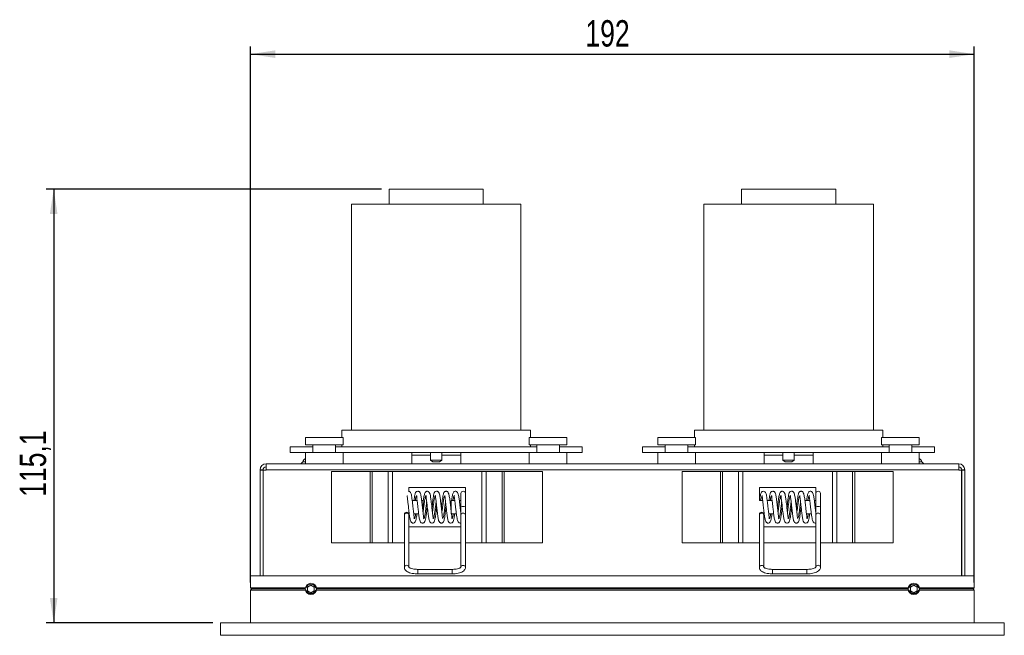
# Model space of a CAD drawing. Header units: millimetres. Extents: x 39 to 332, y 43 to 257.
# Tile 1 of 6: x 39 to 170, y 43 to 125. Entities that reach past the tile are written whole.
import ezdxf

# ---------------------------------------------------------------- set-up
doc = ezdxf.new("R2010")
doc.units = ezdxf.units.MM
doc.layers.add('SLD-0', color=179, linetype='Continuous')
doc.styles.add('SLDTEXTSTYLE0', font='TXT', dxfattribs={"width": 0.75})
doc.dimstyles.new('SLDDIMSTYLE0', dxfattribs={"dimtxt": 3.5, "dimasz": 3.302, "dimexe": 0, "dimexo": 0.0625, "dimgap": 0.875, "dimtad": 1, "dimdec": 1, "dimlfac": 2, "dimrnd": 1e-09, "dimzin": 12, "dimdsep": 46, "dimtxsty": 'SLDTEXTSTYLE0', "dimsah": 1, "dimcen": 0.09, "dimadec": 0, "dimazin": 3, "dimtfac": 1, "dimtdec": 1, "dimtofl": 0, "dimtmove": 0, "dimatfit": 3, "dimfxl": 1, "dimfrac": 2, "dimtolj": 1, "dimtzin": 12, "dimarcsym": 0})

# ---------------------------------------------------------------- blocks, each defined once
blk = doc.blocks.new('_D')
at = {"layer": 'SLD-0'}
for p, q in [((70, 50.08), (70, 121.19)), ((70, 120.19), (166, 120.19)), ((166, 50.08), (166, 121.19))]:
    blk.add_line(p, q, dxfattribs=at)
for points in [[(70, 120.19), (73.3, 119.68), (73.3, 120.7)], [(166, 120.19), (162.7, 120.7), (162.7, 119.68)]]:
    blk.add_solid(points, dxfattribs=at)
at = {"layer": 'SLD-0', "insert": (114.43, 124.7), "char_height": 3.5, "attachment_point": 1, "style": 'SLDTEXTSTYLE0'}
blk.add_mtext('192', dxfattribs=at)
blk = doc.blocks.new('_D_1')
at = {"layer": 'SLD-0'}
for p, q in [((87.38, 102.28), (42.88, 102.28)), ((43.88, 102.28), (43.88, 44.73)), ((65, 44.73), (42.88, 44.73))]:
    blk.add_line(p, q, dxfattribs=at)
for points in [[(43.88, 102.28), (43.37, 98.98), (44.38, 98.98)], [(43.88, 44.73), (44.38, 48.04), (43.37, 48.04)]]:
    blk.add_solid(points, dxfattribs=at)
at = {"layer": 'SLD-0', "insert": (39.36, 61.47), "char_height": 3.5, "attachment_point": 1, "rotation": 90, "style": 'SLDTEXTSTYLE0'}
blk.add_mtext('115,1', dxfattribs=at)

msp = doc.modelspace()

# ---------------------------------------------------------------- linework, layer by layer
at = {"color": 7, "linetype": 'Continuous', "lineweight": 15}
for p, q in [((88.377, 102.283), (88.377, 100.283)), ((88.377, 102.283), (89.447, 102.283)), ((89.447, 102.283), (100.877, 102.283)), ((100.877, 100.283), (100.877, 102.283)), ((135.127, 102.283), (135.127, 100.283)), ((135.127, 102.283), (147.627, 102.283)), ((147.627, 100.283), (147.627, 102.283)), ((83.377, 100.283), (83.377, 70.283)), ((83.377, 100.283), (85.303, 100.283)), ((85.303, 100.283), (105.877, 100.283)), ((105.877, 70.283), (105.877, 100.283)), ((130.127, 100.283), (130.127, 70.283)), ((130.127, 100.283), (152.627, 100.283)), ((152.627, 70.283), (152.627, 100.283)), ((77.277, 69.333), (77.277, 68.333)), ((77.277, 69.333), (80.326, 69.333)), ((80.326, 69.333), (82.277, 69.333)), ((82.127, 70.283), (82.127, 69.333)), ((82.127, 70.283), (84.267, 70.283)), ((82.277, 68.333), (82.277, 69.333)), ((84.267, 70.283), (107.127, 70.283)), ((106.976, 69.333), (106.976, 68.333)), ((106.976, 69.333), (109.476, 69.333)), ((107.127, 69.333), (107.127, 70.283)), ((109.476, 69.333), (111.976, 69.333)), ((111.976, 68.333), (111.976, 69.333)), ((124.027, 69.333), (124.027, 68.333)), ((124.027, 69.333), (129.027, 69.333)), ((128.877, 70.283), (128.877, 69.333)), ((128.877, 70.283), (153.877, 70.283)), ((129.027, 68.333), (129.027, 69.333)), ((153.726, 69.333), (153.726, 68.333)), ((153.726, 69.333), (158.726, 69.333)), ((153.877, 69.333), (153.877, 70.283)), ((158.726, 68.333), (158.726, 69.333)), ((75.252, 68.083), (75.252, 67.333)), ((75.252, 68.083), (78.277, 68.083)), ((82.277, 68.333), (77.277, 68.333)), ((78.277, 68.333), (78.277, 67.333)), ((81.277, 67.333), (81.277, 68.333)), ((81.277, 68.083), (107.976, 68.083)), ((82.127, 68.333), (82.127, 68.083)), ((111.976, 68.333), (106.976, 68.333)), ((107.127, 68.083), (107.127, 68.333)), ((107.976, 68.333), (107.976, 67.333)), ((110.976, 67.333), (110.976, 68.333)), ((110.976, 68.083), (114.002, 68.083)), ((114.002, 67.333), (114.002, 68.083)), ((122.002, 68.083), (122.002, 67.333)), ((122.002, 68.083), (125.027, 68.083)), ((126.527, 68.333), (124.027, 68.333)), ((125.027, 68.333), (125.027, 67.333)), ((129.027, 68.333), (126.527, 68.333)), ((128.027, 67.333), (128.027, 68.333)), ((128.027, 68.083), (141.377, 68.083)), ((128.877, 68.333), (128.877, 68.083)), ((141.377, 68.083), (154.726, 68.083)), ((155.677, 68.333), (153.726, 68.333)), ((153.877, 68.083), (153.877, 68.333)), ((154.726, 68.333), (154.726, 67.333)), ((158.726, 68.333), (155.677, 68.333)), ((157.726, 67.333), (157.726, 68.333)), ((157.726, 68.083), (160.752, 68.083)), ((160.752, 67.333), (160.752, 68.083)), ((75.252, 67.333), (77.277, 67.333)), ((77.277, 67.333), (77.277, 65.833)), ((77.277, 67.333), (80.326, 67.333)), ((80.326, 67.333), (82.276, 67.333)), ((82.276, 67.333), (106.976, 67.333)), ((82.277, 65.833), (82.277, 67.333)), ((91.377, 67.333), (91.377, 66.983)), ((91.377, 65.833), (91.377, 66.983)), ((93.881, 67.333), (93.881, 66.333)), ((95.373, 66.333), (95.373, 67.333)), ((97.877, 66.983), (97.877, 67.333)), ((97.877, 66.983), (97.877, 65.833)), ((106.976, 67.333), (106.976, 65.833)), ((106.977, 67.333), (109.476, 67.333)), ((109.476, 67.333), (111.976, 67.333)), ((111.976, 65.833), (111.976, 67.333)), ((111.976, 67.333), (114.002, 67.333)), ((122.002, 67.333), (124.027, 67.333)), ((124.027, 67.333), (124.027, 65.833)), ((124.027, 67.333), (129.026, 67.333)), ((129.027, 65.833), (129.027, 67.333)), ((129.027, 67.333), (141.377, 67.333)), ((138.127, 67.333), (138.127, 66.983)), ((138.127, 65.833), (138.127, 66.983)), ((140.631, 67.333), (140.631, 66.333)), ((141.377, 67.333), (153.726, 67.333)), ((142.123, 66.333), (142.123, 67.333)), ((144.627, 66.983), (144.627, 67.333)), ((144.627, 66.983), (144.627, 65.833)), ((153.726, 67.333), (153.726, 65.833)), ((153.727, 67.333), (158.726, 67.333)), ((158.726, 65.833), (158.726, 67.333)), ((158.726, 67.333), (160.752, 67.333)), ((72.052, 65.833), (163.952, 65.833)), ((72.052, 65.833), (72.052, 65.033)), ((93.881, 66.333), (94.193, 66.083)), ((93.881, 66.333), (94.3, 66.333)), ((95.06, 66.083), (94.193, 66.083)), ((94.3, 66.333), (95.373, 66.333)), ((95.06, 66.083), (95.373, 66.333)), ((140.631, 66.333), (140.943, 66.083)), ((140.631, 66.333), (142.123, 66.333)), ((141.567, 66.083), (140.943, 66.083)), ((141.81, 66.083), (141.567, 66.083)), ((141.81, 66.083), (142.123, 66.333)), ((163.952, 65.033), (163.952, 65.833)), ((71.652, 65.033), (71.252, 65.033)), ((71.252, 65.033), (71.252, 64.998)), ((71.252, 50.983), (71.252, 64.998)), ((71.652, 64.998), (71.252, 64.998)), ((71.652, 65.033), (71.652, 64.998)), ((71.652, 50.983), (71.652, 64.998)), ((72.052, 64.998), (71.687, 64.998)), ((71.687, 64.998), (71.687, 50.983)), ((72.052, 64.998), (72.052, 65.033)), ((163.952, 65.033), (72.052, 65.033)), ((80.752, 64.833), (80.752, 55.333)), ((85.844, 64.833), (80.752, 64.833)), ((85.844, 64.833), (85.844, 55.333)), ((86.131, 64.833), (85.844, 64.833)), ((86.131, 64.833), (86.131, 55.333)), ((88.243, 64.833), (86.131, 64.833)), ((88.243, 64.833), (88.243, 55.333)), ((88.817, 64.833), (88.243, 64.833)), ((88.817, 64.833), (88.817, 55.333)), ((100.686, 64.833), (88.817, 64.833)), ((100.686, 64.833), (100.686, 55.333)), ((101.26, 64.833), (100.686, 64.833)), ((101.26, 64.833), (101.26, 55.333)), ((103.373, 64.833), (101.26, 64.833)), ((103.373, 64.833), (103.373, 55.333)), ((103.659, 64.833), (103.373, 64.833)), ((103.659, 64.833), (103.659, 55.333)), ((108.752, 64.833), (103.659, 64.833)), ((108.752, 64.833), (108.752, 55.333)), ((127.252, 64.833), (127.252, 55.333)), ((132.344, 64.833), (127.252, 64.833)), ((132.344, 64.833), (132.344, 55.333)), ((132.631, 64.833), (132.344, 64.833)), ((132.631, 64.833), (132.631, 55.333)), ((134.743, 64.833), (132.631, 64.833)), ((134.743, 64.833), (134.743, 55.333)), ((135.317, 64.833), (134.743, 64.833)), ((135.317, 64.833), (135.317, 55.333)), ((147.186, 64.833), (135.317, 64.833)), ((147.186, 64.833), (147.186, 55.333)), ((147.76, 64.833), (147.186, 64.833)), ((147.76, 64.833), (147.76, 55.333)), ((149.873, 64.833), (147.76, 64.833)), ((149.873, 64.833), (149.873, 55.333)), ((150.159, 64.833), (149.873, 64.833)), ((150.159, 64.833), (150.159, 55.333)), ((155.252, 64.833), (150.159, 64.833)), ((155.252, 64.833), (155.252, 55.333)), ((163.952, 64.998), (163.952, 65.033)), ((163.952, 64.998), (164.316, 64.998)), ((164.316, 50.983), (164.316, 64.998)), ((164.352, 65.033), (164.752, 65.033)), ((164.352, 65.033), (164.352, 64.998)), ((164.352, 64.998), (164.352, 50.983)), ((164.352, 64.998), (164.752, 64.998)), ((164.752, 65.033), (164.752, 64.998)), ((164.752, 64.998), (164.752, 50.983)), ((98.502, 62.708), (91.002, 62.708)), ((91.002, 62.708), (91.002, 62.184)), ((98.502, 61.892), (98.502, 62.708)), ((145.002, 62.708), (137.502, 62.708)), ((137.502, 62.708), (137.502, 60.958)), ((145.002, 61.892), (145.002, 62.708)), ((97.902, 61.892), (97.902, 60.142)), ((98.502, 60.142), (98.502, 61.892)), ((145.002, 61.892), (145.002, 60.142)), ((145.602, 60.142), (145.602, 61.892)), ((91.449, 60.958), (92.099, 60.958)), ((92.699, 60.958), (92.877, 60.958)), ((92.877, 60.958), (92.877, 59.208)), ((96.627, 59.208), (96.627, 60.958)), ((96.627, 60.958), (97.098, 60.958)), ((97.699, 60.958), (97.902, 60.958)), ((97.902, 60.142), (97.902, 59.026)), ((98.502, 59.026), (98.502, 60.142)), ((137.502, 60.958), (137.948, 60.958)), ((138.549, 60.958), (139.199, 60.958)), ((143.549, 60.958), (144.198, 60.958)), ((144.799, 60.958), (145.002, 60.958)), ((145.002, 60.142), (145.002, 59.026)), ((145.602, 59.026), (145.602, 60.142)), ((90.402, 59.119), (90.402, 59.026)), ((90.402, 59.026), (90.402, 52.096)), ((91.002, 59.208), (91.002, 59.119)), ((91.002, 59.026), (91.002, 59.119)), ((91.002, 52.096), (91.002, 59.026)), ((92.302, 59.208), (91.65, 59.208)), ((97.301, 59.208), (96.627, 59.208)), ((97.902, 59.208), (97.901, 59.208)), ((97.902, 59.026), (97.902, 52.083)), ((98.502, 52.083), (98.502, 59.026)), ((98.502, 57.458), (98.502, 59.026)), ((137.515, 59.208), (137.502, 59.208)), ((137.502, 59.208), (137.502, 59.119)), ((137.502, 59.119), (137.502, 59.026)), ((137.502, 59.026), (137.502, 52.083)), ((138.15, 59.208), (138.088, 59.208)), ((138.102, 59.119), (138.102, 59.208)), ((138.102, 59.026), (138.102, 59.119)), ((138.102, 52.083), (138.102, 59.026)), ((139.377, 59.208), (138.75, 59.208)), ((139.377, 59.411), (139.377, 59.208)), ((143.127, 59.208), (143.127, 59.402)), ((144.401, 59.208), (143.75, 59.208)), ((145.002, 59.026), (145.002, 52.096)), ((145.602, 52.096), (145.602, 59.026)), ((91.002, 58.274), (91.002, 57.458)), ((91.002, 57.458), (97.902, 57.458)), ((138.102, 57.458), (145.002, 57.458)), ((85.844, 55.333), (80.752, 55.333)), ((86.131, 55.333), (85.844, 55.333)), ((88.243, 55.333), (86.131, 55.333)), ((88.817, 55.333), (88.243, 55.333)), ((90.402, 55.333), (88.817, 55.333)), ((97.902, 55.333), (91.002, 55.333)), ((100.686, 55.333), (98.502, 55.333)), ((101.26, 55.333), (100.686, 55.333)), ((103.373, 55.333), (101.26, 55.333)), ((103.659, 55.333), (103.373, 55.333)), ((108.752, 55.333), (103.659, 55.333)), ((132.344, 55.333), (127.252, 55.333)), ((132.631, 55.333), (132.344, 55.333)), ((134.743, 55.333), (132.631, 55.333)), ((135.317, 55.333), (134.743, 55.333)), ((137.502, 55.333), (135.317, 55.333)), ((145.002, 55.333), (138.102, 55.333)), ((147.186, 55.333), (145.602, 55.333)), ((147.76, 55.333), (147.186, 55.333)), ((149.873, 55.333), (147.76, 55.333)), ((150.159, 55.333), (149.873, 55.333)), ((155.252, 55.333), (150.159, 55.333)), ((166.002, 50.983), (70.002, 50.983)), ((70.002, 50.983), (70.002, 49.383)), ((96.75, 51.833), (92.187, 51.833)), ((92.187, 51.233), (96.75, 51.233)), ((143.816, 51.833), (139.253, 51.833)), ((139.253, 51.233), (143.816, 51.233)), ((166.002, 50.983), (166.002, 49.383)), ((78.002, 49.733), (77.569, 49.483)), ((78.435, 49.483), (78.002, 49.733)), ((158.002, 49.733), (157.569, 49.483)), ((158.435, 49.483), (158.002, 49.733)), ((77.395, 49.383), (70.002, 49.383)), ((70.002, 49.383), (70.152, 49.233)), ((70.002, 49.083), (70.152, 49.233)), ((77.395, 49.083), (70.002, 49.083)), ((70.002, 49.083), (70.002, 44.733)), ((77.252, 49.233), (70.152, 49.233)), ((77.569, 49.483), (77.569, 48.983)), ((77.569, 48.983), (78.002, 48.733)), ((78.002, 48.733), (78.435, 48.983)), ((78.435, 48.983), (78.435, 49.483)), ((157.395, 49.383), (78.608, 49.383)), ((157.395, 49.083), (78.608, 49.083)), ((157.252, 49.233), (78.752, 49.233)), ((157.569, 49.483), (157.569, 48.983)), ((157.569, 48.983), (158.002, 48.733)), ((158.002, 48.733), (158.435, 48.983)), ((158.435, 48.983), (158.435, 49.483)), ((166.002, 49.383), (158.608, 49.383)), ((166.002, 49.083), (158.608, 49.083)), ((165.852, 49.233), (158.752, 49.233)), ((166.002, 49.383), (165.852, 49.233)), ((166.002, 49.083), (165.852, 49.233)), ((166.002, 49.083), (166.002, 44.733)), ((66.002, 43.083), (66.002, 44.733)), ((170.002, 44.733), (66.002, 44.733)), ((170.002, 43.083), (170.002, 44.733)), ((170.002, 43.083), (66.002, 43.083))]:
    msp.add_line(p, q, dxfattribs=at)
at = {"color": 8, "linetype": 'Continuous', "lineweight": 15}
for p, q in [((91.377, 66.983), (93.881, 66.983)), ((95.373, 66.983), (97.877, 66.983)), ((138.127, 66.983), (140.631, 66.983)), ((142.123, 66.983), (144.627, 66.983)), ((76.926, 66.112), (77.277, 66.112)), ((159.077, 66.112), (158.726, 66.112)), ((92.187, 51.233), (92.187, 51.833)), ((96.75, 51.233), (96.75, 51.833)), ((139.253, 51.833), (139.253, 51.233)), ((143.816, 51.833), (143.816, 51.233))]:
    msp.add_line(p, q, dxfattribs=at)
at = {"color": 7, "linetype": 'Continuous', "lineweight": 15}
for centre in [(78.002, 49.233), (158.002, 49.233)]:
    msp.add_circle(centre, 0.75, dxfattribs=at)
for centre, radius, start, end in [((72.052, 65.033), 0.8, 90, 180), ((72.052, 65.033), 0.4, 90, 180), ((76.51, 66.283), 0.45, 270, 337.70903), ((77.852, 65.733), 1, 125.04659, 157.70903), ((158.152, 65.733), 1, 22.29097, 54.95341), ((159.493, 66.283), 0.45, 202.29097, 270), ((163.952, 65.033), 0.8, 0, 90), ((163.952, 65.033), 0.4, 0, 90), ((98.202, 61.892), 0.3, 0, 180), ((145.302, 61.892), 0.3, 0, 180), ((90.702, 59.119), 0.3, 0, 180), ((137.802, 59.119), 0.3, 0, 180), ((78.002, 49.233), 0.625, 13.88654, 166.11346), ((158.002, 49.233), 0.625, 13.88654, 166.11346), ((78.002, 49.233), 0.625, 193.88654, 346.11346), ((158.002, 49.233), 0.625, 193.88654, 346.11346)]:
    msp.add_arc(centre, radius, start, end, dxfattribs=at)
at = {"color": 8, "linetype": 'Continuous', "lineweight": 15}
for centre, radius, start, end in [((98.202, 56.987), 3.169, 84.5675, 95.4325), ((145.302, 56.987), 3.169, 84.5675, 95.4325), ((90.702, 59.007), 0.301, 3.5685, 176.4315), ((98.191, 59.014), 0.289, 87.86997, 177.69854), ((98.212, 59.014), 0.289, 2.30145, 92.12934), ((137.802, 59.007), 0.301, 3.56849, 176.43151), ((145.302, 59.01), 0.3, 2.97759, 177.02241), ((90.702, 52.077), 0.301, 3.5688, 176.42195), ((98.202, 52.064), 0.301, 3.59452, 176.43056), ((137.802, 52.067), 0.3, 2.97443, 177.08996), ((145.302, 52.08), 0.3, 2.92101, 177.02509)]:
    msp.add_arc(centre, radius, start, end, dxfattribs=at)
at = {"color": 7, "linetype": 'Continuous', "lineweight": 15}
for points, knots in [([(90.8, 61.599), (90.792, 61.591), (90.774, 61.574), (90.796, 61.367), (90.831, 61.095), (90.877, 60.733), (90.921, 60.34), (90.969, 59.904), (91.012, 59.519), (91.058, 59.136), (91.116, 58.702), (91.191, 58.324), (91.281, 58.107), (91.418, 57.996), (91.564, 57.964), (91.688, 57.993), (91.842, 58.095), (91.883, 58.213), (91.959, 58.458), (92.011, 58.761), (92.051, 59.028), (92.07, 59.186), (92.073, 59.208)], [0, 0, 0, 0, 0.05123137, 0.11872856, 0.17232839, 0.21004642, 0.28420376, 0.32945917, 0.3801938, 0.43638131, 0.49117523, 0.58572522, 0.6616106, 0.69056909, 0.71321067, 0.73204819, 0.74938291, 0.81841672, 0.8725443, 0.93389877, 0.99055985, 1, 1, 1, 1]), ([(91.699, 58.555), (91.703, 58.558), (91.713, 58.566), (91.71, 58.67), (91.694, 58.838), (91.664, 59.091), (91.626, 59.405), (91.582, 59.785), (91.541, 60.16), (91.494, 60.579), (91.442, 61.024), (91.37, 61.536), (91.306, 61.881), (91.185, 62.085), (91.072, 62.181), (90.981, 62.18), (90.95, 62.18)], [0, 0, 0, 0, 0.0429277, 0.113092, 0.1767883, 0.2330259, 0.3196666, 0.380807, 0.4485139, 0.5250178, 0.6105824, 0.7053791, 0.8687322, 0.9282801, 0.9754646, 1, 1, 1, 1]), ([(92.949, 58.567), (92.957, 58.574), (92.974, 58.592), (92.952, 58.804), (92.916, 59.083), (92.87, 59.446), (92.812, 59.967), (92.748, 60.557), (92.689, 61.045), (92.63, 61.475), (92.555, 61.855), (92.458, 62.072), (92.319, 62.173), (92.179, 62.2), (92.06, 62.171), (91.904, 62.069), (91.867, 61.956), (91.79, 61.707), (91.737, 61.401), (91.697, 61.135), (91.678, 60.978), (91.676, 60.958)], [0, 0, 0, 0, 0.0528232, 0.121079, 0.1751476, 0.2130257, 0.2870999, 0.3826058, 0.438765, 0.4935602, 0.5883449, 0.6646084, 0.6932555, 0.7148353, 0.7327439, 0.7493983, 0.8180163, 0.8725659, 0.9345419, 0.991578, 1, 1, 1, 1]), ([(92.034, 61.626), (92.032, 61.628), (92.007, 61.657), (91.964, 61.541), (91.897, 61.313), (91.86, 61.064), (91.844, 60.958)], [0, 0, 0, 0, 0.032727, 0.3863885, 0.7396108, 1, 1, 1, 1]), ([(92.053, 61.6), (92.046, 61.59), (92.032, 61.568), (92.054, 61.331), (92.091, 61.022), (92.137, 60.643), (92.192, 60.152), (92.262, 59.513), (92.342, 58.859), (92.422, 58.395), (92.508, 58.148), (92.631, 58.023), (92.755, 57.967), (92.923, 57.979), (93.101, 58.107), (93.177, 58.317), (93.252, 58.666), (93.327, 59.211), (93.388, 59.753), (93.425, 60.089), (93.437, 60.197)], [0, 0, 0, 0, 0.0508413, 0.1132509, 0.1646303, 0.2030988, 0.2632398, 0.3356847, 0.4217397, 0.5090203, 0.5751599, 0.6005493, 0.6243566, 0.648814, 0.6758368, 0.7378808, 0.8088601, 0.8836901, 0.962799, 1, 1, 1, 1]), ([(94.213, 58.556), (94.218, 58.557), (94.237, 58.56), (94.225, 58.666), (94.2, 58.848), (94.158, 59.139), (94.115, 59.496), (94.067, 59.919), (94.025, 60.308), (93.979, 60.713), (93.923, 61.183), (93.852, 61.624), (93.795, 61.894), (93.666, 62.11), (93.489, 62.202), (93.34, 62.187), (93.168, 62.082), (93.098, 61.92), (93.002, 61.547), (92.931, 61.031), (92.89, 60.66), (92.877, 60.543)], [0, 0, 0, 0, 0.0232051, 0.0753065, 0.1188256, 0.1525554, 0.2230607, 0.2661337, 0.3144361, 0.3678522, 0.4198154, 0.5084663, 0.5783531, 0.6152458, 0.6583504, 0.6907397, 0.7095286, 0.7678176, 0.8601385, 0.9556302, 1, 1, 1, 1]), ([(93.247, 61.604), (93.224, 61.553), (93.177, 61.451), (93.113, 61.095), (93.042, 60.634), (92.977, 60.112), (92.92, 59.671), (92.888, 59.454), (92.878, 59.388)], [0, 0, 0, 0, 0.1837991, 0.3677846, 0.5515874, 0.7355409, 0.9193522, 1, 1, 1, 1]), ([(93.285, 61.611), (93.279, 61.611), (93.261, 61.609), (93.272, 61.505), (93.297, 61.327), (93.339, 61.04), (93.382, 60.684), (93.43, 60.262), (93.472, 59.874), (93.518, 59.469), (93.574, 58.997), (93.645, 58.553), (93.702, 58.28), (93.83, 58.06), (94.008, 57.964), (94.158, 57.978), (94.33, 58.083), (94.4, 58.245), (94.496, 58.611), (94.581, 59.239), (94.645, 59.812), (94.679, 60.127), (94.687, 60.197)], [0, 0, 0, 0, 0.0204291, 0.0685422, 0.1088409, 0.1402017, 0.2059076, 0.246059, 0.2910831, 0.3408714, 0.3893034, 0.4719097, 0.5370226, 0.5717956, 0.6128103, 0.6435067, 0.6609805, 0.7149122, 0.8004061, 0.8892569, 0.975693, 1, 1, 1, 1]), ([(95.446, 58.566), (95.452, 58.576), (95.467, 58.598), (95.445, 58.836), (95.407, 59.147), (95.361, 59.529), (95.306, 60.025), (95.235, 60.667), (95.155, 61.32), (95.075, 61.779), (94.99, 62.02), (94.867, 62.144), (94.742, 62.199), (94.575, 62.187), (94.397, 62.059), (94.321, 61.846), (94.245, 61.493), (94.17, 60.942), (94.11, 60.403), (94.073, 60.072), (94.062, 59.97)], [0, 0, 0, 0, 0.0509249, 0.1134293, 0.1650038, 0.2037561, 0.264499, 0.3373478, 0.4235818, 0.510767, 0.5762625, 0.6011226, 0.6245856, 0.6490272, 0.6761618, 0.7387148, 0.8102479, 0.8853787, 0.9645877, 1, 1, 1, 1]), ([(94.535, 61.629), (94.534, 61.63), (94.511, 61.66), (94.463, 61.551), (94.398, 61.299), (94.328, 60.887), (94.262, 60.39), (94.195, 59.859), (94.151, 59.541), (94.129, 59.387)], [0, 0, 0, 0, 0.0079679, 0.1747577, 0.3416519, 0.5084552, 0.6753224, 0.8421465, 1, 1, 1, 1]), ([(94.549, 61.6), (94.542, 61.593), (94.524, 61.576), (94.546, 61.369), (94.581, 61.095), (94.627, 60.734), (94.685, 60.215), (94.749, 59.625), (94.808, 59.135), (94.866, 58.704), (94.941, 58.321), (95.031, 58.108), (95.169, 57.998), (95.313, 57.965), (95.437, 57.994), (95.595, 58.097), (95.632, 58.21), (95.709, 58.458), (95.761, 58.757), (95.813, 59.122), (95.871, 59.596), (95.911, 59.97), (95.937, 60.196), (95.937, 60.197)], [0, 0, 0, 0, 0.0454668, 0.105266, 0.152736, 0.186105, 0.2515278, 0.3358841, 0.3854786, 0.4338613, 0.5173891, 0.5843459, 0.6100996, 0.6304239, 0.6470768, 0.6619444, 0.7222546, 0.7700552, 0.8243623, 0.8744767, 0.9203211, 0.9997742, 1, 1, 1, 1]), ([(96.699, 58.568), (96.706, 58.576), (96.724, 58.594), (96.702, 58.806), (96.666, 59.082), (96.62, 59.447), (96.576, 59.842), (96.528, 60.277), (96.485, 60.663), (96.439, 61.044), (96.38, 61.476), (96.305, 61.853), (96.208, 62.071), (96.07, 62.174), (95.929, 62.201), (95.81, 62.172), (95.655, 62.071), (95.616, 61.954), (95.54, 61.706), (95.487, 61.403), (95.434, 61.035), (95.377, 60.562), (95.337, 60.199), (95.312, 59.97)], [0, 0, 0, 0, 0.0460892, 0.1062476, 0.1539304, 0.1873405, 0.2528184, 0.2927785, 0.3375791, 0.3871932, 0.4355989, 0.5192511, 0.5866369, 0.6118149, 0.6306683, 0.6464897, 0.6615177, 0.7226168, 0.7708073, 0.8254489, 0.8757798, 0.9216637, 1, 1, 1, 1]), ([(95.749, 61.609), (95.727, 61.56), (95.682, 61.464), (95.615, 61.114), (95.546, 60.658), (95.48, 60.137), (95.422, 59.687), (95.389, 59.461), (95.378, 59.387)], [0, 0, 0, 0, 0.182239, 0.3644834, 0.5466967, 0.7289772, 0.911168, 1, 1, 1, 1]), ([(95.802, 61.602), (95.796, 61.592), (95.781, 61.569), (95.804, 61.335), (95.841, 61.023), (95.887, 60.644), (95.942, 60.153), (95.998, 59.644), (96.049, 59.21), (96.105, 58.781), (96.172, 58.397), (96.257, 58.148), (96.381, 58.023), (96.505, 57.968), (96.672, 57.98), (96.851, 58.107), (96.927, 58.314), (97.002, 58.661), (97.05, 59.023), (97.074, 59.208)], [0, 0, 0, 0, 0.05818572, 0.12905982, 0.18734266, 0.23098768, 0.2990005, 0.38094973, 0.42784719, 0.47872177, 0.57742678, 0.65192363, 0.68036987, 0.707144, 0.73483802, 0.76547178, 0.83581946, 0.91634414, 1, 1, 1, 1]), ([(97.902, 59.206), (97.887, 59.325), (97.859, 59.543), (97.817, 59.92), (97.775, 60.308), (97.729, 60.712), (97.673, 61.184), (97.602, 61.623), (97.545, 61.893), (97.416, 62.111), (97.239, 62.203), (97.09, 62.188), (96.918, 62.082), (96.848, 61.919), (96.756, 61.574), (96.702, 61.158), (96.676, 60.958)], [0, 0, 0, 0, 0.0665053, 0.1221956, 0.1846039, 0.2536394, 0.3208191, 0.4353118, 0.5256645, 0.5732805, 0.6287543, 0.6704839, 0.6948006, 0.7702909, 0.8897658, 1, 1, 1, 1]), ([(97.035, 61.633), (97.035, 61.633), (97.013, 61.663), (96.966, 61.557), (96.905, 61.335), (96.862, 61.076), (96.843, 60.958)], [0, 0, 0, 0, 0.0002323, 0.3525, 0.7050063, 1, 1, 1, 1]), ([(97.042, 61.597), (97.031, 61.592), (97.005, 61.582), (97.043, 61.366), (97.09, 61.027), (97.139, 60.629), (97.195, 60.124), (97.258, 59.545), (97.322, 59.014), (97.383, 58.612), (97.442, 58.344), (97.51, 58.153), (97.649, 58.014), (97.783, 57.965), (97.867, 57.983), (97.902, 57.99)], [0, 0, 0, 0, 0.0706054, 0.1684835, 0.2394035, 0.3163879, 0.4094369, 0.5187603, 0.62934, 0.7242615, 0.8037897, 0.8767076, 0.9209114, 0.9676768, 1, 1, 1, 1]), ([(138.799, 58.555), (138.803, 58.558), (138.813, 58.566), (138.81, 58.67), (138.794, 58.838), (138.764, 59.091), (138.726, 59.405), (138.682, 59.785), (138.641, 60.16), (138.594, 60.579), (138.542, 61.024), (138.47, 61.537), (138.407, 61.879), (138.284, 62.088), (138.156, 62.187), (137.972, 62.196), (137.867, 62.142), (137.737, 62.009), (137.646, 61.723), (137.572, 61.321), (137.54, 61.065), (137.526, 60.958)], [0, 0, 0, 0, 0.0306697, 0.0807987, 0.1263066, 0.1664856, 0.2283862, 0.272068, 0.3204412, 0.3750995, 0.4362312, 0.5039589, 0.6206666, 0.6632108, 0.6969218, 0.7292213, 0.7546664, 0.7905025, 0.8908776, 0.9546913, 1, 1, 1, 1]), ([(137.843, 61.599), (137.821, 61.544), (137.777, 61.435), (137.724, 61.178), (137.697, 60.992), (137.693, 60.958)], [0, 0, 0, 0, 0.4496123, 0.8988285, 1, 1, 1, 1]), ([(137.9, 61.599), (137.892, 61.591), (137.874, 61.574), (137.896, 61.367), (137.931, 61.095), (137.977, 60.733), (138.021, 60.34), (138.069, 59.904), (138.112, 59.519), (138.158, 59.136), (138.216, 58.702), (138.291, 58.324), (138.381, 58.107), (138.518, 57.996), (138.664, 57.964), (138.788, 57.993), (138.942, 58.095), (138.983, 58.213), (139.059, 58.458), (139.111, 58.761), (139.151, 59.028), (139.17, 59.186), (139.173, 59.208)], [0, 0, 0, 0, 0.0512314, 0.1187285, 0.1723284, 0.2100464, 0.2842038, 0.3294592, 0.3801938, 0.4363813, 0.4911753, 0.5857253, 0.6616107, 0.6905691, 0.7132108, 0.7320482, 0.749383, 0.8184167, 0.8725443, 0.9338988, 0.9905599, 1, 1, 1, 1]), ([(140.049, 58.567), (140.057, 58.574), (140.074, 58.592), (140.052, 58.804), (140.016, 59.083), (139.97, 59.446), (139.912, 59.967), (139.848, 60.557), (139.789, 61.045), (139.73, 61.475), (139.655, 61.855), (139.558, 62.072), (139.419, 62.173), (139.279, 62.2), (139.16, 62.171), (139.004, 62.069), (138.967, 61.956), (138.89, 61.707), (138.837, 61.401), (138.797, 61.135), (138.778, 60.978), (138.776, 60.958)], [0, 0, 0, 0, 0.0528232, 0.121079, 0.1751476, 0.2130257, 0.2870998, 0.3826057, 0.4387649, 0.4935601, 0.588345, 0.6646083, 0.6932556, 0.7148351, 0.732744, 0.7493984, 0.8180164, 0.8725659, 0.9345419, 0.991578, 1, 1, 1, 1]), ([(139.134, 61.626), (139.132, 61.628), (139.107, 61.657), (139.064, 61.541), (138.997, 61.313), (138.96, 61.064), (138.944, 60.958)], [0, 0, 0, 0, 0.0327268, 0.3863886, 0.739611, 1, 1, 1, 1]), ([(139.153, 61.6), (139.146, 61.59), (139.132, 61.568), (139.154, 61.331), (139.191, 61.022), (139.237, 60.643), (139.292, 60.152), (139.362, 59.513), (139.442, 58.859), (139.522, 58.395), (139.608, 58.148), (139.731, 58.023), (139.855, 57.967), (140.023, 57.979), (140.201, 58.107), (140.277, 58.317), (140.352, 58.666), (140.427, 59.211), (140.488, 59.753), (140.525, 60.089), (140.537, 60.197)], [0, 0, 0, 0, 0.0508413, 0.1132509, 0.1646302, 0.2030987, 0.2632398, 0.3356847, 0.4217396, 0.5090203, 0.5751598, 0.6005491, 0.6243564, 0.6488141, 0.6758369, 0.7378808, 0.8088601, 0.8836901, 0.962799, 1, 1, 1, 1]), ([(141.313, 58.556), (141.318, 58.557), (141.337, 58.56), (141.325, 58.666), (141.3, 58.848), (141.258, 59.139), (141.215, 59.496), (141.167, 59.919), (141.125, 60.308), (141.079, 60.713), (141.023, 61.183), (140.952, 61.624), (140.895, 61.894), (140.766, 62.11), (140.589, 62.202), (140.44, 62.187), (140.268, 62.082), (140.198, 61.92), (140.102, 61.549), (140.017, 60.917), (139.953, 60.347), (139.919, 60.036), (139.912, 59.97)], [0, 0, 0, 0, 0.0216278, 0.0701876, 0.1107486, 0.1421855, 0.2078983, 0.2480435, 0.2930626, 0.3428477, 0.3912788, 0.4739037, 0.5390399, 0.573425, 0.6135995, 0.6437873, 0.6612989, 0.7156257, 0.8016712, 0.8906719, 0.9767635, 1, 1, 1, 1]), ([(140.347, 61.604), (140.324, 61.553), (140.277, 61.451), (140.213, 61.095), (140.142, 60.634), (140.077, 60.112), (140.02, 59.671), (139.988, 59.454), (139.978, 59.388)], [0, 0, 0, 0, 0.1837991, 0.3677845, 0.5515873, 0.7355408, 0.9193522, 1, 1, 1, 1]), ([(140.385, 61.611), (140.379, 61.611), (140.361, 61.609), (140.372, 61.505), (140.397, 61.327), (140.439, 61.04), (140.482, 60.684), (140.53, 60.262), (140.572, 59.874), (140.618, 59.469), (140.674, 58.997), (140.745, 58.553), (140.802, 58.28), (140.93, 58.06), (141.108, 57.964), (141.258, 57.978), (141.43, 58.083), (141.5, 58.245), (141.596, 58.611), (141.681, 59.239), (141.745, 59.812), (141.779, 60.127), (141.787, 60.197)], [0, 0, 0, 0, 0.0204291, 0.0685423, 0.108841, 0.1402017, 0.2059077, 0.246059, 0.2910831, 0.3408714, 0.3893034, 0.4719098, 0.5370226, 0.5717957, 0.6128102, 0.6435067, 0.6609805, 0.7149122, 0.8004061, 0.8892569, 0.975693, 1, 1, 1, 1]), ([(142.546, 58.566), (142.552, 58.576), (142.567, 58.598), (142.545, 58.836), (142.507, 59.147), (142.461, 59.529), (142.406, 60.025), (142.335, 60.667), (142.255, 61.32), (142.175, 61.779), (142.09, 62.02), (141.967, 62.144), (141.842, 62.199), (141.675, 62.187), (141.497, 62.059), (141.421, 61.846), (141.345, 61.493), (141.27, 60.942), (141.21, 60.403), (141.173, 60.072), (141.162, 59.97)], [0, 0, 0, 0, 0.0509249, 0.1134293, 0.1650038, 0.2037561, 0.264499, 0.3373478, 0.4235818, 0.510767, 0.5762625, 0.6011227, 0.6245857, 0.6490273, 0.6761618, 0.7387148, 0.8102479, 0.8853787, 0.9645877, 1, 1, 1, 1]), ([(141.635, 61.629), (141.634, 61.63), (141.611, 61.66), (141.563, 61.551), (141.498, 61.299), (141.428, 60.887), (141.362, 60.39), (141.295, 59.859), (141.251, 59.541), (141.229, 59.387)], [0, 0, 0, 0, 0.00796779, 0.17475757, 0.34165177, 0.50845512, 0.67532237, 0.84214637, 1, 1, 1, 1]), ([(141.649, 61.6), (141.642, 61.593), (141.624, 61.576), (141.646, 61.369), (141.681, 61.095), (141.727, 60.734), (141.785, 60.215), (141.849, 59.625), (141.908, 59.135), (141.966, 58.704), (142.041, 58.321), (142.131, 58.108), (142.269, 57.998), (142.413, 57.965), (142.537, 57.994), (142.695, 58.097), (142.732, 58.21), (142.809, 58.458), (142.861, 58.757), (142.913, 59.122), (142.971, 59.596), (143.011, 59.97), (143.037, 60.196), (143.037, 60.197)], [0, 0, 0, 0, 0.0454668, 0.105266, 0.1527361, 0.186105, 0.2515278, 0.3358841, 0.3854787, 0.4338613, 0.5173892, 0.584346, 0.6100997, 0.630424, 0.6470769, 0.6619443, 0.7222546, 0.7700551, 0.8243623, 0.8744767, 0.9203211, 0.9997742, 1, 1, 1, 1]), ([(143.799, 58.568), (143.806, 58.576), (143.824, 58.594), (143.802, 58.806), (143.766, 59.082), (143.72, 59.447), (143.676, 59.842), (143.628, 60.277), (143.585, 60.663), (143.539, 61.044), (143.48, 61.476), (143.405, 61.853), (143.308, 62.071), (143.17, 62.174), (143.029, 62.201), (142.91, 62.172), (142.755, 62.071), (142.716, 61.954), (142.64, 61.706), (142.587, 61.403), (142.534, 61.035), (142.477, 60.562), (142.437, 60.199), (142.412, 59.97)], [0, 0, 0, 0, 0.0460892, 0.1062476, 0.1539304, 0.1873405, 0.2528184, 0.2927786, 0.3375792, 0.3871933, 0.4355989, 0.5192512, 0.586637, 0.611815, 0.6306682, 0.6464896, 0.6615177, 0.7226168, 0.7708073, 0.8254489, 0.8757798, 0.9216636, 1, 1, 1, 1]), ([(142.849, 61.609), (142.827, 61.56), (142.782, 61.464), (142.715, 61.114), (142.646, 60.658), (142.58, 60.137), (142.522, 59.687), (142.489, 59.461), (142.478, 59.387)], [0, 0, 0, 0, 0.182239, 0.3644833, 0.5466965, 0.7289772, 0.9111679, 1, 1, 1, 1]), ([(142.902, 61.602), (142.896, 61.592), (142.881, 61.569), (142.904, 61.335), (142.941, 61.023), (142.987, 60.644), (143.042, 60.153), (143.098, 59.644), (143.149, 59.21), (143.205, 58.781), (143.272, 58.397), (143.357, 58.148), (143.481, 58.023), (143.605, 57.968), (143.772, 57.98), (143.951, 58.107), (144.027, 58.314), (144.102, 58.661), (144.15, 59.023), (144.174, 59.208)], [0, 0, 0, 0, 0.0581857, 0.1290598, 0.1873427, 0.2309877, 0.2990005, 0.3809498, 0.4278473, 0.4787218, 0.5774269, 0.6519238, 0.6803701, 0.7071441, 0.734838, 0.7654717, 0.8358194, 0.9163441, 1, 1, 1, 1]), ([(145.002, 59.206), (144.987, 59.325), (144.959, 59.543), (144.917, 59.92), (144.875, 60.308), (144.829, 60.712), (144.773, 61.184), (144.702, 61.623), (144.645, 61.893), (144.516, 62.111), (144.339, 62.203), (144.19, 62.188), (144.018, 62.082), (143.948, 61.919), (143.856, 61.574), (143.802, 61.158), (143.776, 60.958)], [0, 0, 0, 0, 0.0665053, 0.1221956, 0.1846039, 0.2536393, 0.3208191, 0.4353118, 0.5256645, 0.5732804, 0.6287544, 0.6704839, 0.6948005, 0.7702909, 0.8897658, 1, 1, 1, 1]), ([(144.135, 61.633), (144.135, 61.633), (144.113, 61.663), (144.066, 61.557), (144.005, 61.335), (143.962, 61.076), (143.943, 60.958)], [0, 0, 0, 0, 0.0002323, 0.3525002, 0.7050063, 1, 1, 1, 1]), ([(144.142, 61.597), (144.131, 61.592), (144.105, 61.582), (144.143, 61.366), (144.19, 61.027), (144.239, 60.629), (144.295, 60.124), (144.358, 59.545), (144.422, 59.014), (144.483, 58.612), (144.542, 58.344), (144.61, 58.153), (144.749, 58.014), (144.883, 57.965), (144.967, 57.983), (145.002, 57.99)], [0, 0, 0, 0, 0.0706054, 0.1684835, 0.2394036, 0.3163879, 0.4094369, 0.5187603, 0.62934, 0.7242615, 0.8037897, 0.8767077, 0.9209115, 0.9676767, 1, 1, 1, 1]), ([(92.963, 58.547), (92.982, 58.553), (93.023, 58.566), (93.086, 58.796), (93.154, 59.169), (93.222, 59.655), (93.288, 60.18), (93.339, 60.577), (93.366, 60.749), (93.37, 60.777)], [0, 0, 0, 0, 0.1349602, 0.3016521, 0.4682961, 0.6349625, 0.8016337, 0.9682764, 1, 1, 1, 1]), ([(94.236, 58.543), (94.259, 58.58), (94.305, 58.654), (94.37, 58.977), (94.44, 59.413), (94.506, 59.928), (94.568, 60.411), (94.605, 60.674), (94.62, 60.78)], [0, 0, 0, 0, 0.1761289, 0.3524052, 0.5285414, 0.7047879, 0.8809382, 1, 1, 1, 1]), ([(95.521, 58.598), (95.544, 58.665), (95.591, 58.799), (95.655, 59.193), (95.727, 59.678), (95.79, 60.205), (95.842, 60.594), (95.867, 60.759), (95.87, 60.78)], [0, 0, 0, 0, 0.1941934, 0.3886174, 0.5828137, 0.777207, 0.9714074, 1, 1, 1, 1]), ([(96.627, 60.543), (96.612, 60.419), (96.59, 60.23), (96.569, 60.036), (96.562, 59.97)], [0, 0, 0, 0, 0.6597725, 1, 1, 1, 1]), ([(140.063, 58.547), (140.082, 58.553), (140.123, 58.566), (140.186, 58.796), (140.254, 59.169), (140.322, 59.655), (140.388, 60.18), (140.439, 60.577), (140.466, 60.749), (140.47, 60.777)], [0, 0, 0, 0, 0.1349603, 0.301652, 0.468296, 0.6349625, 0.8016337, 0.9682764, 1, 1, 1, 1]), ([(141.336, 58.543), (141.359, 58.58), (141.405, 58.654), (141.47, 58.977), (141.54, 59.413), (141.606, 59.928), (141.668, 60.411), (141.705, 60.674), (141.72, 60.78)], [0, 0, 0, 0, 0.1761288, 0.3524051, 0.5285413, 0.7047877, 0.8809382, 1, 1, 1, 1]), ([(142.621, 58.598), (142.644, 58.665), (142.691, 58.799), (142.755, 59.193), (142.827, 59.678), (142.89, 60.205), (142.942, 60.594), (142.967, 60.759), (142.97, 60.78)], [0, 0, 0, 0, 0.19419341, 0.38861742, 0.58281364, 0.77720695, 0.97140739, 1, 1, 1, 1]), ([(91.733, 58.54), (91.756, 58.576), (91.801, 58.646), (91.857, 58.901), (91.893, 59.128), (91.905, 59.208)], [0, 0, 0, 0, 0.39355213, 0.78723782, 1, 1, 1, 1]), ([(96.74, 58.546), (96.762, 58.587), (96.805, 58.669), (96.864, 58.924), (96.895, 59.141), (96.905, 59.208)], [0, 0, 0, 0, 0.4086324, 0.816816, 1, 1, 1, 1]), ([(138.833, 58.54), (138.856, 58.576), (138.901, 58.646), (138.957, 58.901), (138.993, 59.128), (139.005, 59.208)], [0, 0, 0, 0, 0.3935521, 0.7872377, 1, 1, 1, 1]), ([(143.84, 58.546), (143.862, 58.587), (143.905, 58.669), (143.964, 58.924), (143.995, 59.141), (144.005, 59.208)], [0, 0, 0, 0, 0.4086325, 0.8168159, 1, 1, 1, 1]), ([(90.402, 52.096), (90.408, 52.037), (90.421, 51.907), (90.529, 51.732), (90.698, 51.578), (90.94, 51.444), (91.259, 51.336), (91.636, 51.263), (91.954, 51.236), (92.138, 51.234), (92.187, 51.233)], [0, 0, 0, 0, 0.0949449, 0.2096862, 0.3319604, 0.4761537, 0.6356408, 0.7914938, 0.9442029, 1, 1, 1, 1]), ([(92.187, 51.833), (92.127, 51.834), (91.952, 51.837), (91.669, 51.866), (91.376, 51.928), (91.158, 52.009), (91.026, 52.083), (90.994, 52.134), (90.997, 52.122), (90.997, 52.121)], [0, 0, 0, 0, 0.0984655, 0.2874294, 0.4745261, 0.6565706, 0.8124358, 0.9769697, 1, 1, 1, 1]), ([(97.903, 52.107), (97.904, 52.108), (97.905, 52.109), (97.831, 52.044), (97.67, 51.969), (97.434, 51.899), (97.141, 51.85), (96.903, 51.834), (96.773, 51.833), (96.75, 51.833)], [0, 0, 0, 0, 0.0946484, 0.2559164, 0.4196317, 0.5950616, 0.7800008, 0.9626125, 1, 1, 1, 1]), ([(96.75, 51.233), (96.82, 51.234), (97.021, 51.237), (97.35, 51.272), (97.711, 51.348), (98.029, 51.464), (98.268, 51.612), (98.429, 51.792), (98.495, 51.957), (98.5, 52.055), (98.502, 52.083)], [0, 0, 0, 0, 0.08018074, 0.23323269, 0.38792724, 0.54623975, 0.71215832, 0.83985201, 0.95523622, 1, 1, 1, 1]), ([(137.502, 52.083), (137.508, 52.024), (137.522, 51.894), (137.629, 51.721), (137.798, 51.568), (138.039, 51.436), (138.357, 51.33), (138.732, 51.26), (139.039, 51.235), (139.213, 51.233), (139.253, 51.233)], [0, 0, 0, 0, 0.0963422, 0.2118919, 0.3351265, 0.4807605, 0.6419047, 0.7992571, 0.9534333, 1, 1, 1, 1]), ([(139.253, 51.833), (139.194, 51.834), (139.021, 51.837), (138.743, 51.866), (138.455, 51.927), (138.244, 52.008), (138.119, 52.079), (138.093, 52.126), (138.095, 52.114), (138.095, 52.114)], [0, 0, 0, 0, 0.1002268, 0.2926016, 0.482973, 0.6679474, 0.8255383, 0.9923163, 1, 1, 1, 1]), ([(145.002, 52.118), (145.003, 52.118), (145.004, 52.119), (144.929, 52.051), (144.765, 51.975), (144.527, 51.903), (144.231, 51.852), (143.984, 51.834), (143.845, 51.833), (143.816, 51.833)], [0, 0, 0, 0, 0.0977518, 0.2573297, 0.418759, 0.5912964, 0.7729832, 0.9524141, 1, 1, 1, 1]), ([(143.816, 51.233), (143.886, 51.234), (144.09, 51.237), (144.422, 51.271), (144.787, 51.348), (145.109, 51.464), (145.354, 51.61), (145.519, 51.789), (145.594, 51.959), (145.6, 52.063), (145.602, 52.096)], [0, 0, 0, 0, 0.07938666, 0.23089634, 0.38396232, 0.54042184, 0.70397371, 0.83236146, 0.94692844, 1, 1, 1, 1])]:
    msp.add_open_spline(points, degree=3, knots=knots, dxfattribs=at)

# ---------------------------------------------------------------- dimensions: what is measured, and where the dimension line sits
at = {"layer": 'SLD-0'}
dim = msp.add_linear_dim(base=(166.002, 120.187), p1=(70.002, 49.083), p2=(166.002, 49.083), dimstyle='SLDDIMSTYLE0', dxfattribs=at)
dim.commit()
dim.dimension.update_dxf_attribs({"geometry": '_D', "text_midpoint": (118.306, 120.187), "dimtype": 160})
dim = msp.add_linear_dim(base=(43.877, 44.733), p1=(88.377, 102.283), p2=(66.002, 44.733), angle=90, dimstyle='SLDDIMSTYLE0', dxfattribs=at)
dim.commit()
dim.dimension.update_dxf_attribs({"geometry": '_D_1', "text_midpoint": (43.877, 67.284), "dimtype": 160})

doc.saveas('drawing.dxf')
